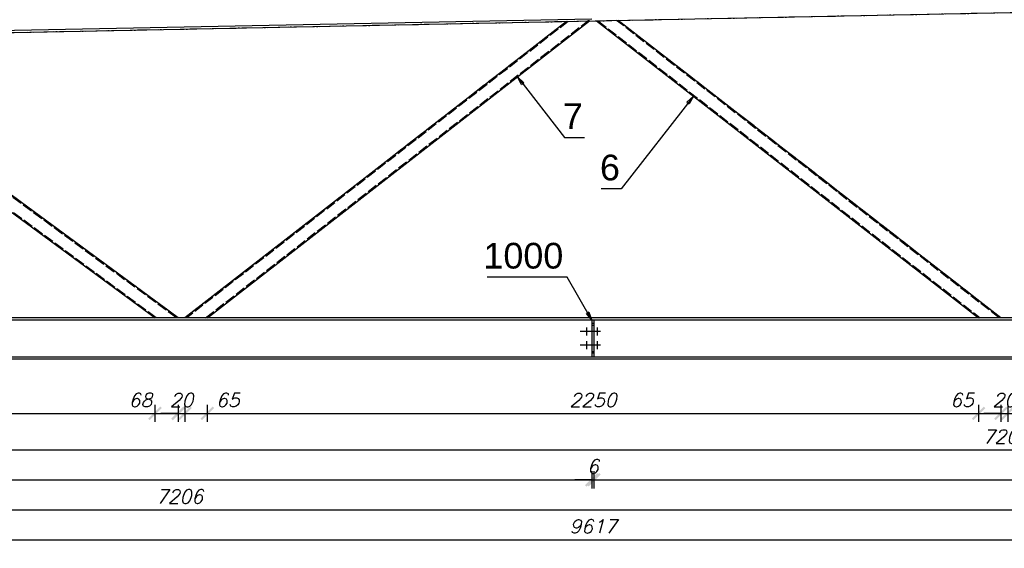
# Model space of a CAD drawing. Header units: millimetres. Extents: x 1814 to 94182, y 11562 to 49454.
# Tile 226 of 256: x 16482 to 16769, y 28703 to 28858. Entities that reach past the tile are written whole.
import ezdxf

# ---------------------------------------------------------------- set-up
doc = ezdxf.new("R2010")
doc.units = ezdxf.units.MM
doc.linetypes.add('ACAD_ISO02W100', pattern=[15, 12, -3])
doc.linetypes.add('ACAD_ISO04W100', pattern=[30, 24, -3, 0, -3])
doc.layers.add('wymiar', color=135, linetype='Continuous', lineweight=9)
doc.styles.add('ARIAL', font='arial.ttf')
doc.styles.add('WYMIARY', font='simplex.shx', dxfattribs={"oblique": 15})
doc.dimstyles.new('1-25', dxfattribs={"dimscale": 25, "dimtxt": 0.16, "dimasz": 0.2, "dimexe": 0.1, "dimexo": 0.1, "dimgap": 0.075, "dimtad": 1, "dimdec": 0, "dimlfac": 10, "dimrnd": 0.01, "dimzin": 9, "dimtxsty": 'WYMIARY', "dimblk": 'ARCHTICK', "dimcen": 0.2, "dimdle": 0.15, "dimadec": 1, "dimazin": 1, "dimtfac": 1, "dimtdec": 0, "dimtix": 1, "dimtmove": 2, "dimatfit": 3, "dimldrblk": 'ARCHTICK', "dimfxl": 0, "dimarcsym": 0})

# ---------------------------------------------------------------- blocks, each defined once
blk = doc.blocks.new('_ARCHTICK')
at = {"color": 0, "linetype": 'ByBlock', "lineweight": -2}
blk.add_solid([(0.398, 0.309), (0.309, 0.398), (-0.309, -0.398), (-0.398, -0.309)], dxfattribs=at)
blk = doc.blocks.new('*D718')
at = {"layer": 'Defpoints', "color": 0}
for p in [(17128.31, 28948.35), (17129.7, 28878.86), (16188.68, 28853.54)]:
    blk.add_point(p, dxfattribs=at)
at = {"layer": 'wymiar', "color": 0, "lineweight": -2}
for p, q in [((17128.36, 28945.85), (17128.26, 28950.84)), ((16183.41, 28929.44), (17132.06, 28948.42)), ((16187.21, 28927.02), (16187.11, 28932.02))]:
    blk.add_line(p, q, dxfattribs=at)
at = {"layer": 'wymiar', "color": 0, "lineweight": -2, "xscale": 5, "yscale": 5, "zscale": 5}
for p, rotation in [((17128.31, 28948.35), 1.146122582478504), ((16187.16, 28929.52), 181.1461225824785)]:
    blk.add_blockref('_ARCHTICK', p, dxfattribs=dict(at, rotation=rotation))
at = {"layer": 'wymiar', "color": 0, "insert": (16657.66, 28942.81), "char_height": 4, "attachment_point": 5, "rotation": 1.1461, "style": 'WYMIARY'}
blk.add_mtext('9413', dxfattribs=at)
blk = doc.blocks.new('*D735')
at = {"layer": 'Defpoints', "color": 0}
for p in [(17127.96, 28965.84), (17129.7, 28878.86), (16409.13, 28854.57)]:
    blk.add_point(p, dxfattribs=at)
at = {"layer": 'wymiar', "color": 0, "lineweight": -2}
for p, q in [((17128.01, 28963.34), (17127.91, 28968.34)), ((16403.44, 28951.35), (17131.71, 28965.92)), ((16407.24, 28948.92), (16407.14, 28953.92))]:
    blk.add_line(p, q, dxfattribs=at)
at = {"layer": 'wymiar', "color": 0, "lineweight": -2, "xscale": 5, "yscale": 5, "zscale": 5}
for p, rotation in [((17127.96, 28965.84), 1.146202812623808), ((16407.19, 28951.42), 181.1462028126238)]:
    blk.add_blockref('_ARCHTICK', p, dxfattribs=dict(at, rotation=rotation))
at = {"layer": 'wymiar', "color": 0, "insert": (16767.5, 28962.51), "char_height": 4, "attachment_point": 5, "rotation": 1.1462, "style": 'WYMIARY'}
blk.add_mtext('7209', dxfattribs=at)
blk = doc.blocks.new('*D737')
at = {"layer": 'Defpoints', "color": 0}
for p in [(17127.79, 28974.59), (17129.7, 28878.86), (16428.71, 28857.14)]:
    blk.add_point(p, dxfattribs=at)
at = {"layer": 'wymiar', "color": 0, "lineweight": -2}
for p, q in [((17127.84, 28972.09), (17127.74, 28977.09)), ((16422.89, 28960.49), (17131.54, 28974.67)), ((16426.69, 28958.06), (16426.59, 28963.06))]:
    blk.add_line(p, q, dxfattribs=at)
at = {"layer": 'wymiar', "color": 0, "lineweight": -2, "xscale": 5, "yscale": 5, "zscale": 5}
for p, rotation in [((17127.79, 28974.59), 1.146202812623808), ((16426.64, 28960.56), 181.1462028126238)]:
    blk.add_blockref('_ARCHTICK', p, dxfattribs=dict(at, rotation=rotation))
at = {"layer": 'wymiar', "color": 0, "insert": (16777.14, 28971.45), "char_height": 4, "attachment_point": 5, "rotation": 1.1462, "style": 'WYMIARY'}
blk.add_mtext('7013', dxfattribs=at)
blk = doc.blocks.new('*D762')
at = {"layer": 'Defpoints', "color": 0}
for p in [(16299.79, 28770.59), (16521.1, 28770.59), (16521.1, 28742.7)]:
    blk.add_point(p, dxfattribs=at)
at = {"layer": 'wymiar', "color": 0, "lineweight": -2}
for p, q in [((16299.79, 28745.2), (16299.79, 28740.2)), ((16521.1, 28745.2), (16521.1, 28740.2)), ((16296.04, 28742.7), (16524.85, 28742.7))]:
    blk.add_line(p, q, dxfattribs=at)
at = {"layer": 'wymiar', "color": 0, "lineweight": -2, "xscale": 5, "yscale": 5, "zscale": 5, "rotation": 180}
blk.add_blockref('_ARCHTICK', (16299.79, 28742.7), dxfattribs=at)
at = {"layer": 'wymiar', "color": 0, "lineweight": -2, "xscale": 5, "yscale": 5, "zscale": 5}
blk.add_blockref('_ARCHTICK', (16521.1, 28742.7), dxfattribs=at)
at = {"layer": 'wymiar', "color": 0, "insert": (16410.45, 28746.57), "char_height": 4, "attachment_point": 5, "style": 'WYMIARY'}
blk.add_mtext('2213', dxfattribs=at)
blk = doc.blocks.new('*D763')
at = {"layer": 'Defpoints', "color": 0}
for p in [(16521.1, 28770.59), (16527.85, 28770.59), (16527.85, 28742.7)]:
    blk.add_point(p, dxfattribs=at)
at = {"layer": 'wymiar', "color": 0, "lineweight": -2}
for p, q in [((16521.1, 28745.2), (16521.1, 28740.2)), ((16527.85, 28745.2), (16527.85, 28740.2)), ((16517.35, 28742.7), (16531.6, 28742.7))]:
    blk.add_line(p, q, dxfattribs=at)
at = {"layer": 'wymiar', "color": 0, "lineweight": -2, "xscale": 5, "yscale": 5, "zscale": 5, "rotation": 180}
blk.add_blockref('_ARCHTICK', (16521.1, 28742.7), dxfattribs=at)
at = {"layer": 'wymiar', "color": 0, "lineweight": -2, "xscale": 5, "yscale": 5, "zscale": 5}
blk.add_blockref('_ARCHTICK', (16527.85, 28742.7), dxfattribs=at)
at = {"layer": 'wymiar', "color": 0, "insert": (16516.85, 28746.57), "char_height": 4, "attachment_point": 5, "style": 'WYMIARY'}
blk.add_mtext('68', dxfattribs=at)
blk = doc.blocks.new('*D764')
at = {"layer": 'Defpoints', "color": 0}
for p in [(16527.85, 28770.59), (16529.85, 28770.59), (16529.85, 28742.7)]:
    blk.add_point(p, dxfattribs=at)
at = {"layer": 'wymiar', "color": 0, "lineweight": -2}
for p, q in [((16527.85, 28745.2), (16527.85, 28740.2)), ((16529.85, 28745.2), (16529.85, 28740.2)), ((16527.85, 28742.7), (16522.85, 28742.7)), ((16527.85, 28742.7), (16529.85, 28742.7)), ((16529.85, 28742.7), (16534.85, 28742.7))]:
    blk.add_line(p, q, dxfattribs=at)
at = {"layer": 'wymiar', "color": 0, "lineweight": -2, "xscale": 5, "yscale": 5, "zscale": 5}
blk.add_blockref('_ARCHTICK', (16527.85, 28742.7), dxfattribs=at)
at = {"layer": 'wymiar', "color": 0, "lineweight": -2, "xscale": 5, "yscale": 5, "zscale": 5, "rotation": 180}
blk.add_blockref('_ARCHTICK', (16529.85, 28742.7), dxfattribs=at)
at = {"layer": 'wymiar', "color": 0, "insert": (16528.85, 28746.57), "char_height": 4, "attachment_point": 5, "style": 'WYMIARY'}
blk.add_mtext('20', dxfattribs=at)
blk = doc.blocks.new('*D765')
at = {"layer": 'Defpoints', "color": 0}
for p in [(16529.85, 28770.59), (16536.37, 28770.59), (16536.37, 28742.7)]:
    blk.add_point(p, dxfattribs=at)
at = {"layer": 'wymiar', "color": 0, "lineweight": -2}
for p, q in [((16529.85, 28745.2), (16529.85, 28740.2)), ((16536.37, 28745.2), (16536.37, 28740.2)), ((16526.1, 28742.7), (16540.12, 28742.7))]:
    blk.add_line(p, q, dxfattribs=at)
at = {"layer": 'wymiar', "color": 0, "lineweight": -2, "xscale": 5, "yscale": 5, "zscale": 5, "rotation": 180}
blk.add_blockref('_ARCHTICK', (16529.85, 28742.7), dxfattribs=at)
at = {"layer": 'wymiar', "color": 0, "lineweight": -2, "xscale": 5, "yscale": 5, "zscale": 5}
blk.add_blockref('_ARCHTICK', (16536.37, 28742.7), dxfattribs=at)
at = {"layer": 'wymiar', "color": 0, "insert": (16542.34, 28746.57), "char_height": 4, "attachment_point": 5, "style": 'WYMIARY'}
blk.add_mtext('65', dxfattribs=at)
blk = doc.blocks.new('*D766')
at = {"layer": 'Defpoints', "color": 0}
for p in [(16536.37, 28770.59), (16761.34, 28770.59), (16761.34, 28742.7)]:
    blk.add_point(p, dxfattribs=at)
at = {"layer": 'wymiar', "color": 0, "lineweight": -2}
for p, q in [((16536.37, 28745.2), (16536.37, 28740.2)), ((16761.34, 28745.2), (16761.34, 28740.2)), ((16532.62, 28742.7), (16765.09, 28742.7))]:
    blk.add_line(p, q, dxfattribs=at)
at = {"layer": 'wymiar', "color": 0, "lineweight": -2, "xscale": 5, "yscale": 5, "zscale": 5, "rotation": 180}
blk.add_blockref('_ARCHTICK', (16536.37, 28742.7), dxfattribs=at)
at = {"layer": 'wymiar', "color": 0, "lineweight": -2, "xscale": 5, "yscale": 5, "zscale": 5}
blk.add_blockref('_ARCHTICK', (16761.34, 28742.7), dxfattribs=at)
at = {"layer": 'wymiar', "color": 0, "insert": (16648.86, 28746.57), "char_height": 4, "attachment_point": 5, "style": 'WYMIARY'}
blk.add_mtext('2250', dxfattribs=at)
blk = doc.blocks.new('*D767')
at = {"layer": 'Defpoints', "color": 0}
for p in [(16761.34, 28770.59), (16767.85, 28770.59), (16767.85, 28742.7)]:
    blk.add_point(p, dxfattribs=at)
at = {"layer": 'wymiar', "color": 0, "lineweight": -2}
for p, q in [((16761.34, 28745.2), (16761.34, 28740.2)), ((16767.85, 28745.2), (16767.85, 28740.2)), ((16757.59, 28742.7), (16771.6, 28742.7))]:
    blk.add_line(p, q, dxfattribs=at)
at = {"layer": 'wymiar', "color": 0, "lineweight": -2, "xscale": 5, "yscale": 5, "zscale": 5, "rotation": 180}
blk.add_blockref('_ARCHTICK', (16761.34, 28742.7), dxfattribs=at)
at = {"layer": 'wymiar', "color": 0, "lineweight": -2, "xscale": 5, "yscale": 5, "zscale": 5}
blk.add_blockref('_ARCHTICK', (16767.85, 28742.7), dxfattribs=at)
at = {"layer": 'wymiar', "color": 0, "insert": (16756.48, 28746.57), "char_height": 4, "attachment_point": 5, "style": 'WYMIARY'}
blk.add_mtext('65', dxfattribs=at)
blk = doc.blocks.new('*D768')
at = {"layer": 'Defpoints', "color": 0}
for p in [(16767.85, 28770.59), (16769.85, 28770.59), (16769.85, 28742.7)]:
    blk.add_point(p, dxfattribs=at)
at = {"layer": 'wymiar', "color": 0, "lineweight": -2}
for p, q in [((16767.85, 28745.2), (16767.85, 28740.2)), ((16769.85, 28745.2), (16769.85, 28740.2)), ((16767.85, 28742.7), (16762.85, 28742.7)), ((16767.85, 28742.7), (16769.85, 28742.7)), ((16769.85, 28742.7), (16774.85, 28742.7))]:
    blk.add_line(p, q, dxfattribs=at)
at = {"layer": 'wymiar', "color": 0, "lineweight": -2, "xscale": 5, "yscale": 5, "zscale": 5}
blk.add_blockref('_ARCHTICK', (16767.85, 28742.7), dxfattribs=at)
at = {"layer": 'wymiar', "color": 0, "lineweight": -2, "xscale": 5, "yscale": 5, "zscale": 5, "rotation": 180}
blk.add_blockref('_ARCHTICK', (16769.85, 28742.7), dxfattribs=at)
at = {"layer": 'wymiar', "color": 0, "insert": (16768.85, 28746.57), "char_height": 4, "attachment_point": 5, "style": 'WYMIARY'}
blk.add_mtext('20', dxfattribs=at)
blk = doc.blocks.new('*D769')
at = {"layer": 'Defpoints', "color": 0}
for p in [(16769.85, 28770.59), (16776.17, 28770.59), (16776.17, 28742.7)]:
    blk.add_point(p, dxfattribs=at)
at = {"layer": 'wymiar', "color": 0, "lineweight": -2}
for p, q in [((16769.85, 28745.2), (16769.85, 28740.2)), ((16776.17, 28745.2), (16776.17, 28740.2)), ((16766.1, 28742.7), (16779.92, 28742.7))]:
    blk.add_line(p, q, dxfattribs=at)
at = {"layer": 'wymiar', "color": 0, "lineweight": -2, "xscale": 5, "yscale": 5, "zscale": 5, "rotation": 180}
blk.add_blockref('_ARCHTICK', (16769.85, 28742.7), dxfattribs=at)
at = {"layer": 'wymiar', "color": 0, "lineweight": -2, "xscale": 5, "yscale": 5, "zscale": 5}
blk.add_blockref('_ARCHTICK', (16776.17, 28742.7), dxfattribs=at)
at = {"layer": 'wymiar', "color": 0, "insert": (16782.87, 28746.57), "char_height": 4, "attachment_point": 5, "style": 'WYMIARY'}
blk.add_mtext('63', dxfattribs=at)
blk = doc.blocks.new('*D785')
at = {"layer": 'Defpoints', "color": 0}
for p in [(16639.74, 28927.55), (16641.15, 28857.09), (16416.4, 28852.59)]:
    blk.add_point(p, dxfattribs=at)
at = {"layer": 'wymiar', "color": 0, "lineweight": -2}
for p, q in [((16639.79, 28925.05), (16639.69, 28930.05)), ((16411.25, 28922.98), (16643.49, 28927.62)), ((16415.04, 28920.55), (16414.94, 28925.55))]:
    blk.add_line(p, q, dxfattribs=at)
at = {"layer": 'wymiar', "color": 0, "lineweight": -2, "xscale": 5, "yscale": 5, "zscale": 5}
for p, rotation in [((16639.74, 28927.55), 1.146119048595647), ((16414.99, 28923.05), 181.1461190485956)]:
    blk.add_blockref('_ARCHTICK', p, dxfattribs=dict(at, rotation=rotation))
at = {"layer": 'wymiar', "color": 0, "insert": (16527.29, 28929.17), "char_height": 4, "attachment_point": 5, "rotation": 1.1461, "style": 'WYMIARY'}
blk.add_mtext('2248', dxfattribs=at)
blk = doc.blocks.new('*D786')
at = {"layer": 'Defpoints', "color": 0}
for p in [(16646.44, 28927.68), (16641.15, 28857.09), (16647.85, 28857.22)]:
    blk.add_point(p, dxfattribs=at)
at = {"layer": 'wymiar', "color": 0, "lineweight": -2}
for p, q in [((16639.79, 28925.05), (16639.69, 28930.05)), ((16646.49, 28925.18), (16646.39, 28930.18)), ((16636, 28927.47), (16650.18, 28927.76))]:
    blk.add_line(p, q, dxfattribs=at)
at = {"layer": 'wymiar', "color": 0, "lineweight": -2, "xscale": 5, "yscale": 5, "zscale": 5}
for p, rotation in [((16639.74, 28927.55), 181.1461190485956), ((16646.44, 28927.68), 1.146119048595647)]:
    blk.add_blockref('_ARCHTICK', p, dxfattribs=dict(at, rotation=rotation))
at = {"layer": 'wymiar', "color": 0, "insert": (16634.47, 28931.49), "char_height": 4, "attachment_point": 5, "rotation": 1.1461, "style": 'WYMIARY'}
blk.add_mtext('67', dxfattribs=at)
blk = doc.blocks.new('*D787')
at = {"layer": 'Defpoints', "color": 0}
for p in [(16648.44, 28927.72), (16647.85, 28857.22), (16649.85, 28857.26)]:
    blk.add_point(p, dxfattribs=at)
at = {"layer": 'wymiar', "color": 0, "lineweight": -2}
for p, q in [((16646.49, 28925.18), (16646.39, 28930.18)), ((16648.49, 28925.22), (16648.39, 28930.22)), ((16646.44, 28927.68), (16641.44, 28927.58)), ((16646.44, 28927.68), (16648.44, 28927.72)), ((16648.44, 28927.72), (16653.44, 28927.82))]:
    blk.add_line(p, q, dxfattribs=at)
at = {"layer": 'wymiar', "color": 0, "lineweight": -2, "xscale": 5, "yscale": 5, "zscale": 5}
for p, rotation in [((16646.44, 28927.68), 1.146119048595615), ((16648.44, 28927.72), 181.1461190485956)]:
    blk.add_blockref('_ARCHTICK', p, dxfattribs=dict(at, rotation=rotation))
at = {"layer": 'wymiar', "color": 0, "insert": (16647.36, 28931.58), "char_height": 4, "attachment_point": 5, "rotation": 1.1461, "style": 'WYMIARY'}
blk.add_mtext('20', dxfattribs=at)
blk = doc.blocks.new('*D788')
at = {"layer": 'Defpoints', "color": 0}
for p in [(16654.79, 28927.85), (16649.85, 28857.26), (16656.2, 28857.39)]:
    blk.add_point(p, dxfattribs=at)
at = {"layer": 'wymiar', "color": 0, "lineweight": -2}
for p, q in [((16648.49, 28925.22), (16648.39, 28930.22)), ((16654.84, 28925.35), (16654.74, 28930.35)), ((16644.69, 28927.65), (16658.54, 28927.92))]:
    blk.add_line(p, q, dxfattribs=at)
at = {"layer": 'wymiar', "color": 0, "lineweight": -2, "xscale": 5, "yscale": 5, "zscale": 5}
for p, rotation in [((16648.44, 28927.72), 181.1461190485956), ((16654.79, 28927.85), 1.146119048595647)]:
    blk.add_blockref('_ARCHTICK', p, dxfattribs=dict(at, rotation=rotation))
at = {"layer": 'wymiar', "color": 0, "insert": (16660.93, 28932.16), "char_height": 4, "attachment_point": 5, "rotation": 1.1461, "style": 'WYMIARY'}
blk.add_mtext('64', dxfattribs=at)
blk = doc.blocks.new('*D789')
at = {"layer": 'Defpoints', "color": 0}
for p in [(16879.94, 28932.35), (16881.35, 28861.89), (16656.2, 28857.39)]:
    blk.add_point(p, dxfattribs=at)
at = {"layer": 'wymiar', "color": 0, "lineweight": -2}
for p, q in [((16879.99, 28929.85), (16879.89, 28934.85)), ((16651.05, 28927.77), (16883.69, 28932.43)), ((16654.84, 28925.35), (16654.74, 28930.35))]:
    blk.add_line(p, q, dxfattribs=at)
at = {"layer": 'wymiar', "color": 0, "lineweight": -2, "xscale": 5, "yscale": 5, "zscale": 5}
for p, rotation in [((16879.94, 28932.35), 1.146119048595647), ((16654.79, 28927.85), 181.1461190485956)]:
    blk.add_blockref('_ARCHTICK', p, dxfattribs=dict(at, rotation=rotation))
at = {"layer": 'wymiar', "color": 0, "insert": (16767.29, 28933.98), "char_height": 4, "attachment_point": 5, "rotation": 1.1461, "style": 'WYMIARY'}
blk.add_mtext('2252', dxfattribs=at)
blk = doc.blocks.new('*D799')
at = {"layer": 'Defpoints', "color": 0}
for p in [(16168, 28758.59), (16648.55, 28759.33), (16648.55, 28723.31)]:
    blk.add_point(p, dxfattribs=at)
at = {"layer": 'wymiar', "color": 0, "lineweight": -2}
for p, q in [((16168, 28725.81), (16168, 28720.81)), ((16648.55, 28725.81), (16648.55, 28720.81)), ((16164.25, 28723.31), (16652.3, 28723.31))]:
    blk.add_line(p, q, dxfattribs=at)
at = {"layer": 'wymiar', "color": 0, "lineweight": -2, "xscale": 5, "yscale": 5, "zscale": 5, "rotation": 180}
blk.add_blockref('_ARCHTICK', (16168, 28723.31), dxfattribs=at)
at = {"layer": 'wymiar', "color": 0, "lineweight": -2, "xscale": 5, "yscale": 5, "zscale": 5}
blk.add_blockref('_ARCHTICK', (16648.55, 28723.31), dxfattribs=at)
at = {"layer": 'wymiar', "color": 0, "insert": (16408.28, 28727.19), "char_height": 4, "attachment_point": 5, "style": 'WYMIARY'}
blk.add_mtext('4806', dxfattribs=at)
blk = doc.blocks.new('*D800')
at = {"layer": 'Defpoints', "color": 0}
for p in [(16168, 28758.59), (16888.55, 28759.33), (16888.55, 28714.56)]:
    blk.add_point(p, dxfattribs=at)
at = {"layer": 'wymiar', "color": 0, "lineweight": -2}
for p, q in [((16168, 28717.06), (16168, 28712.06)), ((16888.55, 28717.06), (16888.55, 28712.06)), ((16164.25, 28714.56), (16892.3, 28714.56))]:
    blk.add_line(p, q, dxfattribs=at)
at = {"layer": 'wymiar', "color": 0, "lineweight": -2, "xscale": 5, "yscale": 5, "zscale": 5, "rotation": 180}
blk.add_blockref('_ARCHTICK', (16168, 28714.56), dxfattribs=at)
at = {"layer": 'wymiar', "color": 0, "lineweight": -2, "xscale": 5, "yscale": 5, "zscale": 5}
blk.add_blockref('_ARCHTICK', (16888.55, 28714.56), dxfattribs=at)
at = {"layer": 'wymiar', "color": 0, "insert": (16528.28, 28718.44), "char_height": 4, "attachment_point": 5, "style": 'WYMIARY'}
blk.add_mtext('7206', dxfattribs=at)
blk = doc.blocks.new('*D801')
at = {"layer": 'Defpoints', "color": 0}
for p in [(16168, 28758.59), (17129.7, 28758.59), (17129.7, 28705.81)]:
    blk.add_point(p, dxfattribs=at)
at = {"layer": 'wymiar', "color": 0, "lineweight": -2}
for p, q in [((16168, 28708.31), (16168, 28703.31)), ((17129.7, 28708.31), (17129.7, 28703.31)), ((16164.25, 28705.81), (17133.45, 28705.81))]:
    blk.add_line(p, q, dxfattribs=at)
at = {"layer": 'wymiar', "color": 0, "lineweight": -2, "xscale": 5, "yscale": 5, "zscale": 5, "rotation": 180}
blk.add_blockref('_ARCHTICK', (16168, 28705.81), dxfattribs=at)
at = {"layer": 'wymiar', "color": 0, "lineweight": -2, "xscale": 5, "yscale": 5, "zscale": 5}
blk.add_blockref('_ARCHTICK', (17129.7, 28705.81), dxfattribs=at)
at = {"layer": 'wymiar', "color": 0, "insert": (16648.85, 28709.69), "char_height": 4, "attachment_point": 5, "style": 'WYMIARY'}
blk.add_mtext('9617', dxfattribs=at)
blk = doc.blocks.new('*D803')
at = {"layer": 'Defpoints', "color": 0}
for p in [(16409.15, 28759.33), (17129.7, 28758.59), (17129.7, 28732.06)]:
    blk.add_point(p, dxfattribs=at)
at = {"layer": 'wymiar', "color": 0, "lineweight": -2}
for p, q in [((16409.15, 28734.56), (16409.15, 28729.56)), ((17129.7, 28734.56), (17129.7, 28729.56)), ((16405.4, 28732.06), (17133.45, 28732.06))]:
    blk.add_line(p, q, dxfattribs=at)
at = {"layer": 'wymiar', "color": 0, "lineweight": -2, "xscale": 5, "yscale": 5, "zscale": 5, "rotation": 180}
blk.add_blockref('_ARCHTICK', (16409.15, 28732.06), dxfattribs=at)
at = {"layer": 'wymiar', "color": 0, "lineweight": -2, "xscale": 5, "yscale": 5, "zscale": 5}
blk.add_blockref('_ARCHTICK', (17129.7, 28732.06), dxfattribs=at)
at = {"layer": 'wymiar', "color": 0, "insert": (16769.43, 28735.94), "char_height": 4, "attachment_point": 5, "style": 'WYMIARY'}
blk.add_mtext('7206', dxfattribs=at)
blk = doc.blocks.new('*D804')
at = {"layer": 'Defpoints', "color": 0}
for p in [(16648.55, 28759.33), (16649.15, 28759.33), (16649.15, 28723.31)]:
    blk.add_point(p, dxfattribs=at)
at = {"layer": 'wymiar', "color": 0, "lineweight": -2}
for p, q in [((16648.55, 28725.81), (16648.55, 28720.81)), ((16649.15, 28725.81), (16649.15, 28720.81)), ((16648.55, 28723.31), (16643.55, 28723.31)), ((16648.55, 28723.31), (16649.15, 28723.31)), ((16649.15, 28723.31), (16654.15, 28723.31))]:
    blk.add_line(p, q, dxfattribs=at)
at = {"layer": 'wymiar', "color": 0, "lineweight": -2, "xscale": 5, "yscale": 5, "zscale": 5}
blk.add_blockref('_ARCHTICK', (16648.55, 28723.31), dxfattribs=at)
at = {"layer": 'wymiar', "color": 0, "lineweight": -2, "xscale": 5, "yscale": 5, "zscale": 5, "rotation": 180}
blk.add_blockref('_ARCHTICK', (16649.15, 28723.31), dxfattribs=at)
at = {"layer": 'wymiar', "color": 0, "insert": (16648.85, 28727.19), "char_height": 4, "attachment_point": 5, "style": 'WYMIARY'}
blk.add_mtext('6', dxfattribs=at)
blk = doc.blocks.new('*D805')
at = {"layer": 'Defpoints', "color": 0}
for p in [(16649.15, 28759.33), (17129.7, 28758.59), (17129.7, 28723.31)]:
    blk.add_point(p, dxfattribs=at)
at = {"layer": 'wymiar', "color": 0, "lineweight": -2}
for p, q in [((16649.15, 28725.81), (16649.15, 28720.81)), ((17129.7, 28725.81), (17129.7, 28720.81)), ((16645.4, 28723.31), (17133.45, 28723.31))]:
    blk.add_line(p, q, dxfattribs=at)
at = {"layer": 'wymiar', "color": 0, "lineweight": -2, "xscale": 5, "yscale": 5, "zscale": 5, "rotation": 180}
blk.add_blockref('_ARCHTICK', (16649.15, 28723.31), dxfattribs=at)
at = {"layer": 'wymiar', "color": 0, "lineweight": -2, "xscale": 5, "yscale": 5, "zscale": 5}
blk.add_blockref('_ARCHTICK', (17129.7, 28723.31), dxfattribs=at)
at = {"layer": 'wymiar', "color": 0, "insert": (16889.43, 28727.19), "char_height": 4, "attachment_point": 5, "style": 'WYMIARY'}
blk.add_mtext('4806', dxfattribs=at)

msp = doc.modelspace()

# ---------------------------------------------------------------- linework, layer by layer
at = {"color": 10, "linetype": 'ACAD_ISO04W100', "ltscale": 0.25}
for p, q in [((16166.504, 28847.59), (17131.205, 28866.89)), ((16641.155, 28857.086), (16529.855, 28770.59)), ((16767.855, 28770.59), (16656.205, 28857.387)), ((16527.855, 28770.59), (16416.405, 28852.59)), ((16651.107, 28766.59), (16644.702, 28766.59)), ((16647.002, 28767.79), (16647.002, 28765.39)), ((16647.002, 28766.59), (16647.002, 28766.59)), ((16650.107, 28767.79), (16650.107, 28765.39)), ((16650.107, 28766.59), (16650.107, 28766.59)), ((16651.107, 28762.59), (16644.702, 28762.59)), ((16647.002, 28763.79), (16647.002, 28761.39)), ((16647.002, 28762.59), (16647.002, 28762.59)), ((16650.107, 28763.79), (16650.107, 28761.39)), ((16650.107, 28762.59), (16650.107, 28762.59)), ((16166.504, 28758.59), (17131.205, 28758.59))]:
    msp.add_line(p, q, dxfattribs=at)
at = {"color": 145, "linetype": 'Continuous', "ltscale": 0.25}
for p, q in [((16168.005, 28847.62), (17129.704, 28866.86)), ((16409.154, 28853.075), (16648.555, 28857.865)), ((16641.154, 28857.086), (16529.855, 28770.591)), ((16536.373, 28770.591), (16647.845, 28857.22)), ((16649.851, 28857.26), (16761.337, 28770.591)), ((16767.854, 28770.591), (16656.205, 28857.387)), ((16409.834, 28852.458), (16521.105, 28770.591)), ((16527.854, 28770.591), (16416.405, 28852.59)), ((17129.704, 28770.59), (16168.005, 28770.59)), ((16409.155, 28769.96), (16648.555, 28769.96)), ((16648.555, 28769.96), (16649.155, 28769.96)), ((16648.555, 28769.96), (16648.555, 28769.846)), ((16648.555, 28769.846), (16648.555, 28769.521)), ((16648.555, 28769.521), (16648.555, 28769.034)), ((16648.555, 28769.034), (16648.555, 28768.46)), ((16648.555, 28768.46), (16649.155, 28768.46)), ((16648.555, 28768.46), (16648.555, 28760.72)), ((16649.155, 28769.96), (16649.155, 28769.846)), ((16649.155, 28769.96), (16888.555, 28769.96)), ((16649.155, 28769.846), (16649.155, 28769.521)), ((16649.155, 28769.521), (16649.155, 28769.034)), ((16649.155, 28769.034), (16649.155, 28768.46)), ((16649.155, 28768.46), (16649.155, 28760.72)), ((16648.555, 28760.72), (16649.155, 28760.72)), ((16648.555, 28760.72), (16648.555, 28760.146)), ((16648.555, 28760.146), (16648.555, 28759.66)), ((16648.555, 28759.66), (16648.555, 28759.335)), ((16649.155, 28760.72), (16649.155, 28760.146)), ((16649.155, 28760.146), (16649.155, 28759.66)), ((16649.155, 28759.66), (16649.155, 28759.335)), ((16168.005, 28758.59), (17129.704, 28758.59)), ((16409.155, 28759.22), (16648.555, 28759.22)), ((16648.555, 28759.335), (16648.555, 28759.22)), ((16648.555, 28759.22), (16649.155, 28759.22)), ((16649.155, 28759.335), (16649.155, 28759.22)), ((16649.155, 28759.22), (16888.555, 28759.22))]:
    msp.add_line(p, q, dxfattribs=at)
at = {"color": 84, "linetype": 'ACAD_ISO02W100', "ltscale": 0.25}
for p, q in [((16641.656, 28857.096), (16530.344, 28770.591)), ((16535.884, 28770.591), (16647.343, 28857.21)), ((16647.845, 28857.22), (16647.343, 28857.21)), ((16650.327, 28857.27), (16761.826, 28770.591)), ((16767.366, 28770.591), (16655.728, 28857.378)), ((16410.327, 28852.468), (16521.611, 28770.591)), ((16527.348, 28770.591), (16415.912, 28852.58)), ((16649.155, 28768.96), (16648.555, 28768.96)), ((16649.155, 28760.22), (16648.555, 28760.22))]:
    msp.add_line(p, q, dxfattribs=at)
at = {"color": 0, "linetype": 'ByBlock', "lineweight": -2}
for p, q in [((16628.037, 28838.661, -786.676), (16626.832, 28840.89, -786.676)), ((16626.832, 28840.89, -786.676), (16628.695, 28839.172, -786.676)), ((16628.037, 28838.661, -786.676), (16628.695, 28839.172, -786.676)), ((16676.293, 28833.538, -786.676), (16678.156, 28835.256, -786.676)), ((16678.156, 28835.256, -786.676), (16676.951, 28833.026, -786.676)), ((16676.293, 28833.538, -786.676), (16676.951, 28833.026, -786.676)), ((16647.672, 28772.279, -780.456), (16646.949, 28771.865, -780.456)), ((16648.555, 28769.903, -780.456), (16646.949, 28771.865, -780.456)), ((16647.672, 28772.279, -780.456), (16648.555, 28769.903, -780.456))]:
    msp.add_line(p, q, dxfattribs=at)
at = {"color": 7}
for points in [[(16626.832, 28840.89), (16640.585, 28823.194), (16646.412, 28823.194)], [(16678.156, 28835.256), (16657.118, 28808.194), (16651.291, 28808.194)], [(16648.555, 28769.903), (16641.355, 28782.46), (16618.046, 28782.46)]]:
    msp.add_lwpolyline(points, dxfattribs=at)

# ---------------------------------------------------------------- texts
at = {"color": 7, "style": 'ARIAL'}
for s, p in [('7', (16640.089, 28825.694)), ('6', (16650.897, 28810.694)), ('1000', (16616.905, 28784.96))]:
    msp.add_text(s, height=7.5, dxfattribs=at).set_placement(p)

# ---------------------------------------------------------------- dimensions: what is measured, and where the dimension line sits
at = {"layer": 'wymiar'}
for base, p1, p2, angle, picture, middle in [((17127.789, 28974.591), (16428.706, 28857.137), (17129.705, 28878.863), 181.1462, '*D737', (16777.135, 28971.451)), ((17127.964, 28965.843), (16409.13, 28854.575), (17129.705, 28878.863), 181.1462, '*D735', (16767.501, 28962.507)), ((17128.314, 28948.345), (16188.682, 28853.535), (17129.705, 28878.863), 181.14612, '*D718', (16657.66, 28942.805)), ((16879.945, 28932.353), (16656.205, 28857.387), (16881.355, 28861.892), 181.14612, '*D789', (16767.292, 28933.975)), ((16639.745, 28927.548), (16416.405, 28852.59), (16641.154, 28857.086), 181.14612, '*D785', (16527.292, 28929.174)), ((16648.441, 28927.722), (16647.845, 28857.22), (16649.851, 28857.26), 181.14612, '*D787', (16647.361, 28931.576))]:
    dim = msp.add_linear_dim(base=base, p1=p1, p2=p2, angle=angle, dimstyle='1-25', dxfattribs=at)
    dim.commit()
    dim.dimension.update_dxf_attribs({"geometry": picture, "text_midpoint": middle})
for base, p1, p2, picture, middle in [((16654.795, 28927.849), (16649.851, 28857.26), (16656.205, 28857.387), '*D788', (16660.933, 28932.163)), ((16646.436, 28927.681), (16641.154, 28857.086), (16647.845, 28857.22), '*D786', (16634.473, 28931.489))]:
    dim = msp.add_linear_dim(base=base, p1=p1, p2=p2, angle=181.14612, dimstyle='1-25', dxfattribs=at)
    dim.commit()
    dim.dimension.update_dxf_attribs({"geometry": picture, "text_midpoint": middle, "dimtype": 160})
for base, p1, p2, picture, middle in [((16521.105, 28742.699), (16299.791, 28770.59), (16521.105, 28770.591), '*D762', (16410.448, 28746.574)), ((16529.855, 28742.699), (16527.855, 28770.59), (16529.855, 28770.59), '*D764', (16528.855, 28746.574)), ((16761.337, 28742.699), (16536.373, 28770.591), (16761.337, 28770.59), '*D766', (16648.855, 28746.574)), ((16769.855, 28742.699), (16767.854, 28770.591), (16769.855, 28770.591), '*D768', (16768.854, 28746.574)), ((16648.5545, 28723.3129), (16168.0046, 28758.5904), (16648.5545, 28759.3346), '*D799', (16408.2796, 28727.1879)), ((16888.5545, 28714.5629), (16168.0046, 28758.5904), (16888.5545, 28759.3346), '*D800', (16528.2796, 28718.4379)), ((17129.705, 28705.813), (16168.005, 28758.59), (17129.705, 28758.59), '*D801', (16648.855, 28709.688)), ((17129.704502, 28732.06287), (16409.1545, 28759.334612), (17129.704502, 28758.590431), '*D803', (16769.429501, 28735.93787)), ((16649.155, 28723.313), (16648.555, 28759.335), (16649.155, 28759.335), '*D804', (16648.855, 28727.188)), ((17129.704502, 28723.31287), (16649.154501, 28759.334612), (17129.704502, 28758.590431), '*D805', (16889.429501, 28727.18787))]:
    dim = msp.add_linear_dim(base=base, p1=p1, p2=p2, dimstyle='1-25', dxfattribs=at)
    dim.commit()
    dim.dimension.update_dxf_attribs({"geometry": picture, "text_midpoint": middle})
for base, p1, p2, picture, middle in [((16527.8545, 28742.6989), (16521.1048, 28770.5905), (16527.8545, 28770.5904), '*D763', (16516.8454, 28746.5739)), ((16536.373, 28742.699), (16529.855, 28770.59), (16536.373, 28770.591), '*D765', (16542.343, 28746.574)), ((16767.854, 28742.699), (16761.337, 28770.59), (16767.854, 28770.591), '*D767', (16756.479, 28746.574)), ((16776.168, 28742.699), (16769.855, 28770.591), (16776.168, 28770.59), '*D769', (16782.867, 28746.574))]:
    dim = msp.add_linear_dim(base=base, p1=p1, p2=p2, dimstyle='1-25', dxfattribs=at)
    dim.commit()
    dim.dimension.update_dxf_attribs({"geometry": picture, "text_midpoint": middle, "dimtype": 160})

doc.saveas('drawing.dxf')
